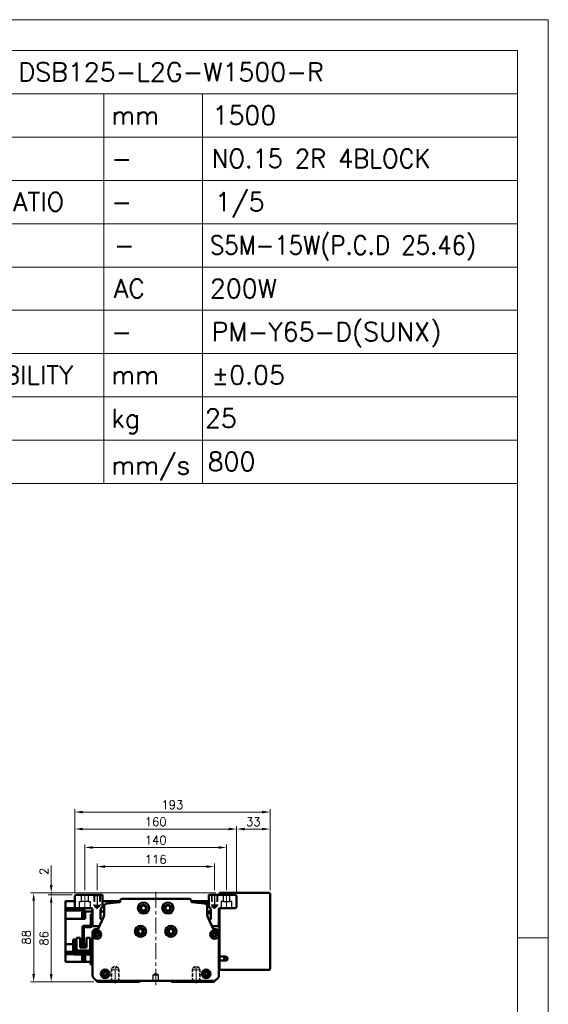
# Model space of a CAD drawing. Header units: millimetres. Extents: x 46891 to 51115, y 6223 to 10345.
# Tile 7 of 7: x 50593 to 51115, y 9372 to 10345. Entities that reach past the tile are written whole.
import ezdxf

# ---------------------------------------------------------------- set-up
doc = ezdxf.new("R2010")
doc.units = ezdxf.units.MM
doc.header["$LTSCALE"] = 0.5
for name, pattern in [('CENTER', [50.8, 31.75, -6.35, 6.35, -6.35]), ('HIDDEN', [9.525, 6.35, -3.175]), ('HIDDENX2', [19.05, 12.7, -6.35])]:
    doc.linetypes.add(name, pattern=pattern)
doc.layers.get('0').update_dxf_attribs({"lineweight": 20})
doc.layers.add('1', color=1, linetype='CENTER', lineweight=13)
doc.layers.add('외형선(ISO)', color=7, linetype='Continuous', lineweight=50)
doc.layers.add('2', color=2, linetype='HIDDENX2')
doc.layers.add('C', color=1, linetype='CENTER')
doc.styles.add('DSR TEXT', font='romans.shx', dxfattribs={"bigfont": 'whgtxt.shx'})
doc.styles.get("Standard").update_dxf_attribs({"font": 'romans.shx', "bigfont": 'whgtxt.shx'})
doc.dimstyles.new('DSR', dxfattribs={"dimscale": 2, "dimtxt": 3, "dimasz": 3, "dimexe": 0.5, "dimexo": 0.5, "dimgap": 0.5, "dimtad": 1, "dimdsep": 46, "dimtxsty": 'Standard', "dimcen": 2.5, "dimclrd": 4, "dimclre": 4, "dimclrt": 2, "dimadec": 0, "dimazin": 2, "dimtfac": 1, "dimtmove": 0, "dimatfit": 3, "dimfxl": 0, "dimlwd": -1, "dimlwe": -1, "dimarcsym": 0})

# ---------------------------------------------------------------- blocks, each defined once
blk = doc.blocks.new('A$C1C1952E1')
for p, q in [((311.67, 285), (415, 285)), ((348.18, 285), (348.18, 222)), ((364.13, 285), (364.13, 222)), ((311.67, 278), (415, 278)), ((311.67, 271), (415, 271)), ((311.67, 264), (415, 264)), ((311.67, 257), (415, 257)), ((311.67, 250), (415, 250)), ((311.67, 243), (415, 243)), ((311.67, 236), (415, 236)), ((311.67, 229), (415, 229)), ((293, 222), (415, 222))]:
    blk.add_line(p, q)
at = {"color": 1}
blk.add_lwpolyline([(0, 0), (420, 0), (420, 297), (0, 297)], close=True, dxfattribs=at)
at = {"color": 3}
blk.add_lwpolyline([(5, 5), (415, 5), (415, 292), (5, 292)], close=True, dxfattribs=at)
blk = doc.blocks.new('*D76')
at = {"color": 1, "linetype": 'ByBlock'}
for p, q in [((50669.31, 9484.52), (50669.31, 9510.77)), ((50677.11, 9507.77), (50777.51, 9507.77)), ((50785.31, 9484.52), (50785.31, 9510.77))]:
    blk.add_line(p, q, dxfattribs=at)
at = {"color": 1}
for points in [[(50677.11, 9509.07), (50677.11, 9506.47), (50669.31, 9507.77)], [(50777.51, 9509.07), (50777.51, 9506.47), (50785.31, 9507.77)]]:
    blk.add_solid(points, dxfattribs=at)
at = {"layer": 'Defpoints', "color": 0}
for p in [(50785.31, 9507.77), (50669.31, 9480.92), (50785.31, 9480.92)]:
    blk.add_point(p, dxfattribs=at)
at = {"color": 3, "insert": (50727.31, 9514.97), "char_height": 8.4, "attachment_point": 5, "style": 'DSR TEXT'}
blk.add_mtext('116', dxfattribs=at)
blk = doc.blocks.new('t8')
at = {"color": 2, "linetype": 'HIDDEN'}
for p, q in [((-4, 0), (-4, -12)), ((-3.4, -0.6), (-4, 0)), ((3.4, -0.6), (4, 0)), ((4, 0), (4, -12)), ((-3.4, -0.6), (3.4, -0.6)), ((-3.4, -0.6), (-3.4, -14)), ((3.4, -0.6), (3.4, -14)), ((-4, -12), (4, -12)), ((-4, -12), (-3.4, -13.04)), ((-3.4, -14), (3.4, -14)), ((-3.4, -14), (0, -15.96)), ((3.4, -14), (0, -15.96)), ((4, -12), (3.4, -13.04))]:
    blk.add_line(p, q, dxfattribs=at)
at = {"color": 1, "linetype": 'CENTER'}
blk.add_line((0, 1.44), (0, -17.13), dxfattribs=at)
blk = doc.blocks.new('A$C3CAC45BB')
blk.add_line((10.6, 20), (9, 20))
at = {"layer": '외형선(ISO)'}
for p, q in [((17.4, 50), (17.4, 38.6)), ((19, 50), (17.4, 50)), ((9, 20), (9, 36.5)), ((10.6, 36.5), (10.6, 20)), ((11.1, 38.6), (16.9, 38.6)), ((16.9, 37), (11.1, 37)), ((17.4, 38.6), (18.94, 38.6)), ((1.6, 25), (0, 25)), ((0, 22), (0, 25)), ((0, 22), (0, 12)), ((1.6, 25), (1.6, 22)), ((1.6, 12.1), (1.6, 22)), ((3.3, 26.5), (3.3, 14.1)), ((7, 26.5), (3.3, 26.5)), ((7, 17.1), (7, 26.5)), ((16.7, 26.5), (13, 26.5)), ((13, 26.5), (13, 17.1)), ((16.7, 14.1), (16.7, 26.5)), ((2, 10), (16.9, 10)), ((17, 11.6), (2.1, 11.6)), ((3.3, 11.6), (3.3, 14.1)), ((5.3, 14.1), (3.3, 14.1)), ((14.7, 14.1), (5.3, 14.1)), ((7, 18.1), (13, 18.1)), ((13, 17.8), (7, 17.8)), ((7, 17.1), (13, 17.1)), ((16.7, 14.1), (14.7, 14.1)), ((16.7, 14.1), (16.7, 11.6)), ((17.4, 9.5), (17.4, 3)), ((17.4, 0), (17.4, 3)), ((17.4, 0), (19, 0))]:
    blk.add_line(p, q, dxfattribs=at)
for centre, radius, start, end in [((16.9, 39.1), 0.5, 270, 0), ((16.9, 39.1), 2.1, 346.22585, 0), ((11.1, 36.5), 2.1, 90, 180), ((11.1, 36.5), 0.5, 90, 180), ((16.9, 39.1), 2.1, 270, 346.22585), ((2, 12), 2, 179.99989, 269.99989), ((2.1, 12.1), 0.5, 179.99989, 269.99989), ((16.9, 9.5), 0.5, 359.99989, 89.99989), ((17, 9.6), 2, 0.24541, 89.99989)]:
    blk.add_arc(centre, radius, start, end, dxfattribs=at)
blk = doc.blocks.new('*D79')
at = {"color": 1, "linetype": 'ByBlock'}
for p, q in [((50657.31, 9484.37), (50657.31, 9529.72)), ((50665.11, 9526.72), (50789.51, 9526.72)), ((50797.31, 9484.37), (50797.31, 9529.72))]:
    blk.add_line(p, q, dxfattribs=at)
at = {"color": 1}
for points in [[(50665.11, 9528.02), (50665.11, 9525.42), (50657.31, 9526.72)], [(50789.51, 9528.02), (50789.51, 9525.42), (50797.31, 9526.72)]]:
    blk.add_solid(points, dxfattribs=at)
at = {"layer": 'Defpoints', "color": 0}
for p in [(50797.31, 9526.72), (50657.31, 9480.77), (50797.31, 9480.77)]:
    blk.add_point(p, dxfattribs=at)
at = {"color": 3, "insert": (50727.31, 9533.92), "char_height": 8.4, "attachment_point": 5, "style": 'DSR TEXT'}
blk.add_mtext('140', dxfattribs=at)
blk = doc.blocks.new('*D78')
at = {"color": 1, "linetype": 'ByBlock'}
for p, q in [((50647.31, 9482.37), (50647.31, 9547.95)), ((50655.11, 9544.95), (50799.51, 9544.95)), ((50807.31, 9482.37), (50807.31, 9547.95))]:
    blk.add_line(p, q, dxfattribs=at)
at = {"color": 1}
for points in [[(50655.11, 9546.25), (50655.11, 9543.65), (50647.31, 9544.95)], [(50799.51, 9546.25), (50799.51, 9543.65), (50807.31, 9544.95)]]:
    blk.add_solid(points, dxfattribs=at)
at = {"layer": 'Defpoints', "color": 0}
for p in [(50807.31, 9544.95), (50647.31, 9478.77), (50807.31, 9478.77)]:
    blk.add_point(p, dxfattribs=at)
at = {"color": 3, "insert": (50727.31, 9552.15), "char_height": 8.4, "attachment_point": 5, "style": 'DSR TEXT'}
blk.add_mtext('160', dxfattribs=at)
blk = doc.blocks.new('*D80')
at = {"color": 1, "linetype": 'ByBlock'}
for p, q in [((50807.31, 9482.37), (50807.31, 9547.95)), ((50815.11, 9544.95), (50832.51, 9544.95)), ((50840.31, 9484.37), (50840.31, 9547.95))]:
    blk.add_line(p, q, dxfattribs=at)
at = {"color": 1}
for points in [[(50815.11, 9546.25), (50815.11, 9543.65), (50807.31, 9544.95)], [(50832.51, 9546.25), (50832.51, 9543.65), (50840.31, 9544.95)]]:
    blk.add_solid(points, dxfattribs=at)
at = {"layer": 'Defpoints', "color": 0}
for p in [(50840.31, 9544.95), (50807.31, 9478.77), (50840.31, 9480.77)]:
    blk.add_point(p, dxfattribs=at)
at = {"color": 3, "insert": (50823.81, 9552.15), "char_height": 8.4, "attachment_point": 5, "style": 'DSR TEXT'}
blk.add_mtext('33', dxfattribs=at)
blk = doc.blocks.new('*D81')
at = {"color": 1, "linetype": 'ByBlock'}
for p, q in [((50647.31, 9482.37), (50647.31, 9564.72)), ((50840.31, 9484.37), (50840.31, 9564.72)), ((50832.51, 9561.72), (50655.11, 9561.72))]:
    blk.add_line(p, q, dxfattribs=at)
at = {"color": 1}
for points in [[(50655.11, 9563.02), (50655.11, 9560.42), (50647.31, 9561.72)], [(50832.51, 9563.02), (50832.51, 9560.42), (50840.31, 9561.72)]]:
    blk.add_solid(points, dxfattribs=at)
at = {"layer": 'Defpoints', "color": 0}
for p in [(50647.31, 9561.72), (50647.31, 9478.77), (50840.31, 9480.77)]:
    blk.add_point(p, dxfattribs=at)
at = {"color": 3, "insert": (50743.81, 9568.92), "char_height": 8.4, "attachment_point": 5, "style": 'DSR TEXT'}
blk.add_mtext('193', dxfattribs=at)
blk = doc.blocks.new('*D82')
at = {"color": 1, "linetype": 'ByBlock'}
for p, q in [((50644.71, 9479.77), (50621.06, 9479.77)), ((50624.06, 9471.97), (50624.06, 9401.57)), ((50666.21, 9393.77), (50621.06, 9393.77))]:
    blk.add_line(p, q, dxfattribs=at)
at = {"color": 1}
for points in [[(50622.76, 9471.97), (50625.36, 9471.97), (50624.06, 9479.77)], [(50622.76, 9401.57), (50625.36, 9401.57), (50624.06, 9393.77)]]:
    blk.add_solid(points, dxfattribs=at)
at = {"layer": 'Defpoints', "color": 0}
for p in [(50648.31, 9479.77), (50624.06, 9393.77), (50669.81, 9393.77)]:
    blk.add_point(p, dxfattribs=at)
at = {"color": 3, "insert": (50616.86, 9436.77), "char_height": 8.4, "attachment_point": 5, "rotation": 90, "style": 'DSR TEXT'}
blk.add_mtext('86', dxfattribs=at)
blk = doc.blocks.new('*D88')
at = {"color": 1, "linetype": 'ByBlock'}
for p, q in [((50624.06, 9489.57), (50624.06, 9508.97)), ((50786.71, 9481.77), (50621.06, 9481.77)), ((50644.71, 9479.77), (50621.06, 9479.77)), ((50624.06, 9479.77), (50624.06, 9481.77)), ((50624.06, 9471.97), (50624.06, 9464.17))]:
    blk.add_line(p, q, dxfattribs=at)
at = {"color": 1}
for points in [[(50622.76, 9489.57), (50625.36, 9489.57), (50624.06, 9481.77)], [(50622.76, 9471.97), (50625.36, 9471.97), (50624.06, 9479.77)]]:
    blk.add_solid(points, dxfattribs=at)
at = {"layer": 'Defpoints', "color": 0}
for p in [(50624.06, 9481.77), (50648.31, 9479.77), (50790.31, 9481.77)]:
    blk.add_point(p, dxfattribs=at)
at = {"color": 3, "insert": (50616.86, 9503.17), "char_height": 8.4, "attachment_point": 5, "rotation": 90, "style": 'DSR TEXT'}
blk.add_mtext('2', dxfattribs=at)
blk = doc.blocks.new('*D89')
at = {"color": 1, "linetype": 'ByBlock'}
for p, q in [((50786.71, 9481.77), (50603.72, 9481.77)), ((50606.72, 9473.97), (50606.72, 9401.57)), ((50666.21, 9393.77), (50603.72, 9393.77))]:
    blk.add_line(p, q, dxfattribs=at)
at = {"color": 1}
for points in [[(50605.42, 9473.97), (50608.02, 9473.97), (50606.72, 9481.77)], [(50605.42, 9401.57), (50608.02, 9401.57), (50606.72, 9393.77)]]:
    blk.add_solid(points, dxfattribs=at)
at = {"layer": 'Defpoints', "color": 0}
for p in [(50790.31, 9481.77), (50606.72, 9393.77), (50669.81, 9393.77)]:
    blk.add_point(p, dxfattribs=at)
at = {"color": 3, "insert": (50599.52, 9437.77), "char_height": 8.4, "attachment_point": 5, "rotation": 90, "style": 'DSR TEXT'}
blk.add_mtext('88', dxfattribs=at)

msp = doc.modelspace()

# ---------------------------------------------------------------- linework, layer by layer
at = {"color": 1}
msp.add_line((51115.3174, 9437.19538), (51084.73828, 9437.19538), dxfattribs=at)
at = {"layer": '1'}
for p, q in [((50657.31248, 9480.77071), (50657.31248, 9465.77071)), ((50727.31248, 9482.77071), (50727.31248, 9389.77071)), ((50797.31248, 9480.77071), (50797.31248, 9465.77071))]:
    msp.add_line(p, q, dxfattribs=at)
at = {"layer": '2'}
for p, q in [((50654.01248, 9473.27071), (50654.01248, 9479.77071)), ((50660.61248, 9479.77071), (50660.61248, 9473.27071)), ((50666.31248, 9479.77071), (50666.31248, 9469.77071)), ((50666.81248, 9479.27071), (50666.31248, 9479.77071)), ((50666.81248, 9479.27071), (50666.81248, 9468.27071)), ((50666.81248, 9479.27071), (50671.81248, 9479.27071)), ((50671.81248, 9479.27071), (50672.31248, 9479.77071)), ((50671.81248, 9479.27071), (50671.81248, 9468.27071)), ((50672.31248, 9479.77071), (50672.31248, 9469.77071)), ((50782.31248, 9479.77071), (50782.31248, 9469.77071)), ((50782.81248, 9479.27071), (50782.31248, 9479.77071)), ((50782.81248, 9479.27071), (50782.81248, 9468.27071)), ((50787.81248, 9479.27071), (50782.81248, 9479.27071)), ((50787.81248, 9479.27071), (50788.31248, 9479.77071)), ((50787.81248, 9479.27071), (50787.81248, 9468.27071)), ((50788.31248, 9479.77071), (50788.31248, 9469.77071)), ((50794.01248, 9479.77071), (50794.01248, 9473.27071)), ((50800.61248, 9473.27071), (50800.61248, 9479.77071)), ((50652.06248, 9466.77071), (50652.06248, 9473.27071)), ((50652.06248, 9473.27071), (50654.01248, 9473.27071)), ((50660.61248, 9473.27071), (50654.01248, 9473.27071)), ((50660.61248, 9473.27071), (50662.56248, 9473.27071)), ((50662.56248, 9473.27071), (50662.56248, 9466.77071)), ((50666.31248, 9469.77071), (50672.31248, 9469.77071)), ((50666.31248, 9469.77071), (50666.81248, 9468.90469)), ((50666.81248, 9468.27071), (50669.31248, 9466.82734)), ((50666.81248, 9468.27071), (50671.81248, 9468.27071)), ((50671.81248, 9468.27071), (50669.31248, 9466.82734)), ((50672.31248, 9469.77071), (50671.81248, 9468.90469)), ((50788.31248, 9469.77071), (50782.31248, 9469.77071)), ((50782.31248, 9469.77071), (50782.81248, 9468.90469)), ((50787.81248, 9468.27071), (50782.81248, 9468.27071)), ((50782.81248, 9468.27071), (50785.31248, 9466.82734)), ((50787.81248, 9468.27071), (50785.31248, 9466.82734)), ((50788.31248, 9469.77071), (50787.81248, 9468.90469)), ((50794.01248, 9473.27071), (50792.06248, 9473.27071)), ((50792.06248, 9473.27071), (50792.06248, 9466.77071)), ((50794.01248, 9473.27071), (50800.61248, 9473.27071)), ((50802.56248, 9473.27071), (50800.61248, 9473.27071)), ((50802.56248, 9466.77071), (50802.56248, 9473.27071)), ((50724.81248, 9400.77071), (50727.31248, 9402.27287)), ((50724.81248, 9394.77071), (50724.81248, 9400.77071)), ((50724.81248, 9400.77071), (50729.81248, 9400.77071)), ((50727.31248, 9402.27287), (50729.81248, 9400.77071)), ((50729.81248, 9400.77071), (50729.81248, 9394.77071)), ((50729.81248, 9394.77071), (50724.81248, 9394.77071))]:
    msp.add_line(p, q, dxfattribs=at)
at = {"layer": 'C'}
for p, q in [((50669.31248, 9480.92204), (50669.31248, 9465.94246)), ((50785.31248, 9480.92204), (50785.31248, 9465.94246))]:
    msp.add_line(p, q, dxfattribs=at)
at = {"layer": '외형선(ISO)'}
for p, q in [((50648.31248, 9479.77071), (50647.31248, 9478.77071)), ((50647.31248, 9478.77071), (50647.31248, 9467.77071)), ((50674.81248, 9479.77071), (50648.31248, 9479.77071)), ((50674.81248, 9468.29953), (50674.81248, 9479.77071)), ((50760.53989, 9475.77071), (50694.08507, 9475.77071)), ((50779.81248, 9479.77071), (50779.81248, 9468.29953)), ((50806.31248, 9479.77071), (50779.81248, 9479.77071)), ((50790.31248, 9480.77071), (50790.31248, 9481.77071)), ((50839.31248, 9481.77071), (50790.31248, 9481.77071)), ((50790.31248, 9479.77071), (50790.31248, 9480.77071)), ((50807.31248, 9478.77071), (50806.31248, 9479.77071)), ((50807.31248, 9467.77071), (50807.31248, 9478.77071)), ((50840.31248, 9406.77071), (50840.31248, 9480.77071)), ((50638.21248, 9470.27071), (50638.21248, 9473.77071)), ((50647.31248, 9473.77071), (50638.21248, 9473.77071)), ((50638.21248, 9470.27071), (50638.21248, 9466.77071)), ((50638.21248, 9466.77071), (50638.21248, 9464.27879)), ((50648.31248, 9466.77071), (50638.21248, 9466.77071)), ((50647.31248, 9467.77071), (50648.31248, 9466.77071)), ((50648.31248, 9466.77071), (50663.81248, 9466.77071)), ((50664.81248, 9465.77071), (50664.81248, 9459.27071)), ((50692.08507, 9473.77071), (50674.81248, 9473.77071)), ((50676.31248, 9468.4332), (50676.31248, 9459.8689)), ((50692.08507, 9473.77071), (50692.08507, 9472.98619)), ((50762.53989, 9472.98619), (50762.53989, 9473.77071)), ((50762.53989, 9473.77071), (50779.81248, 9473.77071)), ((50779.81248, 9472.0583), (50768.53392, 9472.0583)), ((50778.31248, 9459.8689), (50778.31248, 9468.4332)), ((50789.81248, 9459.27071), (50789.81248, 9465.77071)), ((50790.31248, 9418.77071), (50790.31248, 9466.63674)), ((50790.81248, 9466.77071), (50806.31248, 9466.77071)), ((50806.31248, 9466.77071), (50807.31248, 9467.77071)), ((50638.21248, 9459.77071), (50638.21248, 9464.27879)), ((50657.71248, 9464.27879), (50638.21248, 9464.27879)), ((50638.21248, 9459.77071), (50638.21248, 9456.27071)), ((50657.71248, 9456.27071), (50638.21248, 9456.27071)), ((50638.21248, 9430.97071), (50638.21248, 9456.27071)), ((50654.51248, 9457.26668), (50654.51248, 9462.86668)), ((50656.51248, 9462.86668), (50654.51248, 9462.86668)), ((50656.51248, 9457.26668), (50654.51248, 9457.26668)), ((50656.51248, 9457.11668), (50656.51248, 9463.01668)), ((50657.21248, 9463.01668), (50656.51248, 9463.01668)), ((50657.21248, 9457.11668), (50656.51248, 9457.11668)), ((50657.21248, 9457.06668), (50657.21248, 9463.06668)), ((50657.71248, 9463.06668), (50657.21248, 9463.06668)), ((50657.71248, 9457.06668), (50657.21248, 9457.06668)), ((50657.71248, 9464.27879), (50657.71248, 9463.72939)), ((50657.71248, 9463.33008), (50657.71248, 9463.72939)), ((50664.81248, 9463.33008), (50657.71248, 9463.33008)), ((50657.71248, 9456.27071), (50657.71248, 9463.33008)), ((50664.81248, 9459.27071), (50665.31248, 9458.77071)), ((50665.31248, 9458.77071), (50664.81248, 9458.27071)), ((50664.81248, 9458.27071), (50664.81248, 9457.27071)), ((50664.81248, 9457.27071), (50665.31248, 9456.77071)), ((50665.31248, 9456.77071), (50664.81248, 9456.27071)), ((50664.81248, 9456.27071), (50664.81248, 9455.27071)), ((50675.85228, 9457.77361), (50670.58061, 9446.35166)), ((50672.81248, 9456.27071), (50672.81248, 9464.29953)), ((50676.31248, 9463.33008), (50672.81248, 9463.33008)), ((50674.92786, 9455.77071), (50673.31248, 9455.77071)), ((50781.81248, 9463.52071), (50778.31248, 9463.52071)), ((50781.81248, 9461.77071), (50778.31248, 9461.77071)), ((50784.04435, 9446.35166), (50778.77268, 9457.77361)), ((50781.31248, 9455.77071), (50779.69709, 9455.77071)), ((50781.81248, 9464.29953), (50781.81248, 9456.27071)), ((50789.31248, 9458.77071), (50789.81248, 9459.27071)), ((50789.81248, 9458.27071), (50789.31248, 9458.77071)), ((50789.31248, 9456.77071), (50789.81248, 9457.27071)), ((50789.81248, 9456.27071), (50789.31248, 9456.77071)), ((50789.81248, 9464.77071), (50790.31248, 9464.77071)), ((50789.81248, 9457.27071), (50789.81248, 9458.27071)), ((50789.81248, 9455.27071), (50789.81248, 9456.27071)), ((50664.81248, 9455.27071), (50665.31248, 9454.77071)), ((50665.31248, 9454.77071), (50664.81248, 9454.27071)), ((50664.81248, 9454.27071), (50664.81248, 9449.77071)), ((50665.81248, 9448.77071), (50670.31248, 9448.77071)), ((50669.67265, 9445.77071), (50667.81248, 9445.77071)), ((50784.31248, 9448.77071), (50788.81248, 9448.77071)), ((50786.81248, 9445.77071), (50784.95231, 9445.77071)), ((50789.31248, 9454.77071), (50789.81248, 9455.27071)), ((50789.81248, 9454.27071), (50789.31248, 9454.77071)), ((50789.81248, 9449.77071), (50789.81248, 9454.27071)), ((50664.81248, 9442.77071), (50664.81248, 9400.01336)), ((50714.31248, 9445.20048), (50714.31248, 9442.34095)), ((50740.31248, 9445.20048), (50740.31248, 9442.34095)), ((50789.81248, 9400.01336), (50789.81248, 9442.77071)), ((50638.21248, 9430.97071), (50645.81252, 9430.97071)), ((50638.21248, 9430.97071), (50638.21248, 9427.47071)), ((50638.21248, 9423.49209), (50638.21248, 9427.47071)), ((50647.41252, 9430.97071), (50649.1125, 9430.97071)), ((50652.8125, 9430.97071), (50654.81248, 9430.97071)), ((50656.41248, 9430.97071), (50658.8125, 9430.97071)), ((50657.71248, 9430.97071), (50657.71248, 9428.87085)), ((50638.21248, 9423.49209), (50638.21248, 9421.27071)), ((50645.8125, 9423.49209), (50638.21248, 9423.49209)), ((50646.4898, 9421.27071), (50638.21248, 9421.27071)), ((50638.21248, 9421.27071), (50638.21248, 9417.77071)), ((50638.21248, 9413.77071), (50638.21248, 9417.77071)), ((50649.11248, 9423.49209), (50647.4125, 9423.49209)), ((50654.51248, 9414.48201), (50654.51248, 9420.08201)), ((50656.51248, 9420.08201), (50654.51248, 9420.08201)), ((50656.51248, 9414.33201), (50656.51248, 9420.23201)), ((50657.21248, 9420.23201), (50656.51248, 9420.23201)), ((50657.21248, 9414.28201), (50657.21248, 9420.28201)), ((50657.71248, 9420.28201), (50657.21248, 9420.28201)), ((50657.71248, 9420.77085), (50657.71248, 9419.33069)), ((50657.71248, 9413.77071), (50657.71248, 9419.33069)), ((50664.81248, 9424.21135), (50662.51248, 9424.21135)), ((50790.31248, 9417.77071), (50789.81248, 9417.77071)), ((50790.31248, 9417.3132), (50789.81248, 9417.3132)), ((50790.31248, 9414.77071), (50790.31248, 9418.77071)), ((50790.31248, 9418.77071), (50796.31248, 9418.77071)), ((50657.71248, 9413.77071), (50638.21248, 9413.77071)), ((50656.51248, 9414.48201), (50654.51248, 9414.48201)), ((50657.21248, 9414.33201), (50656.51248, 9414.33201)), ((50657.71248, 9414.28201), (50657.21248, 9414.28201)), ((50664.81248, 9413.77071), (50657.71248, 9413.77071)), ((50661.51248, 9413.7358), (50661.51248, 9413.77071)), ((50662.21248, 9413.7358), (50661.51248, 9413.7358)), ((50662.21248, 9413.77071), (50662.21248, 9413.7358)), ((50790.31248, 9413.77071), (50789.81248, 9413.77071)), ((50796.31248, 9414.77071), (50790.31248, 9414.77071)), ((50790.31248, 9406.77071), (50790.31248, 9414.77071)), ((50665.69116, 9397.89204), (50668.81248, 9394.77071)), ((50785.81248, 9394.77071), (50788.9338, 9397.89204)), ((50790.31248, 9405.77071), (50790.31248, 9406.77071)), ((50790.31248, 9405.77071), (50839.31248, 9405.77071)), ((50668.81248, 9394.77071), (50669.81248, 9393.77071)), ((50668.81248, 9394.77071), (50785.81248, 9394.77071)), ((50669.81248, 9393.77071), (50711.31248, 9393.77071)), ((50711.31248, 9393.77071), (50712.16603, 9394.62427)), ((50742.45893, 9394.62427), (50743.31248, 9393.77071)), ((50743.31248, 9393.77071), (50784.81248, 9393.77071)), ((50784.81248, 9393.77071), (50785.81248, 9394.77071))]:
    msp.add_line(p, q, dxfattribs=at)
for centre, radius in [((50715.31248, 9466.77071), 5.5), ((50715.31248, 9466.77071), 3.3), ((50715.31248, 9466.77071), 2.4585), ((50739.31248, 9466.77071), 5.5), ((50739.31248, 9466.77071), 3.3), ((50739.31248, 9466.77071), 2.4585), ((50712.31248, 9443.77071), 5.5), ((50712.31248, 9443.77071), 3.3), ((50712.31248, 9443.77071), 2.4585), ((50742.31248, 9443.77071), 5.5), ((50742.31248, 9443.77071), 3.3), ((50742.31248, 9443.77071), 2.4585), ((50669.31248, 9440.77071), 4.25), ((50669.31248, 9440.77071), 2.25), ((50785.31248, 9440.77071), 4.25), ((50785.31248, 9440.77071), 2.25), ((50796.31248, 9416.77071), 1.2295), ((50677.31248, 9401.77071), 4.25), ((50677.31248, 9401.77071), 2.25), ((50777.31248, 9401.77071), 4.25), ((50777.31248, 9401.77071), 2.25)]:
    msp.add_circle(centre, radius, dxfattribs=at)
for centre, radius, start, end in [((50694.08507, 9473.77071), 2, 89.99999999, 180), ((50760.53989, 9473.77071), 2, 0, 89.99999999), ((50839.31248, 9480.77071), 1, 0, 90), ((50663.81248, 9465.77071), 1, 0, 90), ((50677.81248, 9464.29953), 5, 126.86989765, 180), ((50679.31248, 9468.4332), 3, 95.57599886, 180), ((50727.31248, 8976.77071), 497, 94.11817747, 95.57599887), ((50691.58507, 9472.98619), 0.5, 274.11817747, 0), ((50763.03989, 9472.98619), 0.5, 180, 265.88182237), ((50727.31248, 8976.77071), 497, 84.42400111, 85.88182251), ((50775.31248, 9468.4332), 3, 0, 84.42400111), ((50776.81248, 9464.29953), 5, 0, 53.13010235), ((50790.81248, 9465.77071), 1, 90, 180), ((50673.31248, 9456.27071), 0.5, 180, 270), ((50671.31248, 9459.8689), 5, 335.22485942, 0), ((50783.31248, 9459.8689), 5, 180, 204.77514056), ((50781.31248, 9456.27071), 0.5, 270, 0), ((50665.81248, 9449.77071), 1, 180, 270), ((50667.81248, 9442.77071), 3, 89.99999999, 180), ((50669.67265, 9446.77071), 1, 269.99999999, 335.22485942), ((50670.31248, 9445.77071), 3, 65.224808, 90), ((50784.31248, 9445.77071), 3, 90, 114.77508892), ((50784.95231, 9446.77071), 1, 204.77514056, 269.99999999), ((50786.81248, 9442.77071), 3, 0, 89.99999999), ((50788.81248, 9449.77071), 1, 270, 0), ((50669.31248, 9440.77071), 1.621, 36.95084612, 323.049153), ((50669.31248, 9440.77071), 1.5, 48.1896836, 311.81031516), ((50670.71248, 9442.33596), 0.6, 259.96251873, 324.85511283), ((50670.71248, 9439.20547), 0.6, 35.14488628, 100.03748038), ((50783.91248, 9442.33596), 0.6, 215.14488418, 280.03748038), ((50783.91248, 9439.20547), 0.6, 79.96251915, 144.85511722), ((50785.31248, 9440.77071), 1.621, 143.04915509, 216.95084916), ((50785.31248, 9440.77071), 1.621, 216.95084603, 143.049153), ((50785.31248, 9440.77071), 1.5, 228.1896836, 131.81031516), ((50796.31248, 9416.77071), 2, 270, 90), ((50667.81248, 9400.01336), 3, 180, 224.99999999), ((50677.31248, 9401.77071), 1.621, 129.96149723, 50.03850277), ((50677.31248, 9401.77071), 1.6, 134.4153086, 45.5846914), ((50675.84279, 9403.27071), 0.5, 328.99692459, 55.46537519), ((50678.78217, 9403.27071), 0.5, 124.53462897, 211.00307542), ((50777.31248, 9401.77071), 1.621, 129.96149723, 50.03850277), ((50777.31248, 9401.77071), 1.6, 134.4153086, 45.5846914), ((50775.84279, 9403.27071), 0.5, 328.99692459, 55.4653732), ((50778.78217, 9403.27071), 0.5, 124.53463096, 211.00307541), ((50786.81248, 9400.01336), 3, 314.99999999, 0), ((50839.31248, 9406.77071), 1, 270, 0), ((50712.51959, 9394.27071), 0.5, 90, 135), ((50742.10537, 9394.27071), 0.5, 45, 90)]:
    msp.add_arc(centre, radius, start, end, dxfattribs=at)
for points, knots in [([(50670.31248, 9441.88875), (50670.35729, 9441.84867), (50670.41131, 9441.8133), (50670.51428, 9441.7674), (50670.56226, 9441.75322), (50670.6079, 9441.74515)], [0.07992218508, 0.07992218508, 0.07992218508, 0.07992218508, 0.09795879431, 0.09795879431, 0.11258358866, 0.11258358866, 0.11258358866, 0.11258358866]), ([(50670.6079, 9439.79628), (50670.56226, 9439.78821), (50670.51428, 9439.77403), (50670.41131, 9439.72813), (50670.35729, 9439.69276), (50670.31248, 9439.65268)], [0.04726078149, 0.04726078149, 0.04726078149, 0.04726078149, 0.06188557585, 0.06188557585, 0.07992218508, 0.07992218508, 0.07992218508, 0.07992218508]), ([(50784.01705, 9441.74515), (50784.06269, 9441.75322), (50784.11068, 9441.7674), (50784.21365, 9441.8133), (50784.26767, 9441.84867), (50784.31248, 9441.88875)], [0.04726078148, 0.04726078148, 0.04726078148, 0.04726078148, 0.06188557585, 0.06188557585, 0.07992218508, 0.07992218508, 0.07992218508, 0.07992218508]), ([(50784.31248, 9439.65268), (50784.26767, 9439.69276), (50784.21365, 9439.72813), (50784.11068, 9439.77403), (50784.06269, 9439.78821), (50784.01705, 9439.79628)], [0.07992218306, 0.07992218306, 0.07992218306, 0.07992218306, 0.09795879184, 0.09795879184, 0.11258358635, 0.11258358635, 0.11258358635, 0.11258358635])]:
    msp.add_open_spline(points, degree=3, knots=knots, dxfattribs=at)
for points in [[(50676.19271, 9402.91357), (50676.22212, 9402.94239), (50676.24927, 9402.97642), (50676.27136, 9403.01317)], [(50678.3536, 9403.01317), (50678.37569, 9402.97642), (50678.40284, 9402.94239), (50678.43225, 9402.91357)], [(50776.19271, 9402.91357), (50776.22212, 9402.94239), (50776.24927, 9402.97642), (50776.27136, 9403.01317)], [(50778.3536, 9403.01317), (50778.37569, 9402.97642), (50778.40284, 9402.94239), (50778.43225, 9402.91357)]]:
    msp.add_open_spline(points, degree=3, dxfattribs=at)

# ---------------------------------------------------------------- block references
at = {"xscale": 6.115824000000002, "yscale": 6.115824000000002, "zscale": 6.115824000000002}
msp.add_blockref('A$C1C1952E1', (48546.67132, 8528.99552), dxfattribs=at)
msp.add_blockref('A$C3CAC45BB', (50645.81249, 9410.77084))
at = {"rotation": 180}
msp.add_blockref('t8', (50687.31248, 9393.77071), dxfattribs=at)
at = {"xscale": -1, "rotation": 180}
msp.add_blockref('t8', (50767.31248, 9393.77071), dxfattribs=at)

# ---------------------------------------------------------------- texts
at = {"color": 3, "style": 'DSR TEXT'}
for s, p in [('DSB125-L2G-W1500-R', (50591.62584, 10284.47701)), ('REPEAT ABILITY', (50460.00248, 9984.80163))]:
    msp.add_text(s, height=18.3800897, dxfattribs=at).set_placement(p)
at = {"color": 7, "style": 'DSR TEXT'}
for s, height, p in [('mm', 18.38009, (50683.30627, 10241.66624)), ('1500', 18.38009, (50783.49135, 10241.66624)), ('-', 18.38009, (50683.30627, 10198.85547)), ('-', 18.38009, (50683.30627, 10156.0447)), ('-', 18.38009, (50685.932, 10113.23394)), ('AC', 18.38009, (50685.932, 10070.42317)), ('200W', 18.38009, (50780.86562, 10070.42317)), ('PM-Y65-D(SUNX)', 18.3800897, (50782.61611, 10027.6124)), ('-', 18.38009, (50683.30627, 10027.6124)), ('±0.05', 18.38009, (50782.61611, 9984.80163)), ('mm', 18.38009, (50683.30627, 9984.80163)), ('kg', 18.38009, (50683.30627, 9941.99086)), ('25', 18.38009, (50775.99394, 9941.99086)), ('mm/s', 18.38009, (50683.30627, 9895.67913)), ('800', 18.38009, (50778.61967, 9899.1801))]:
    msp.add_text(s, height=height, dxfattribs=at).set_placement(p)
for s, width, p in [('NO.15 2R 4BLOCK', 0.95, (50782.61611, 10198.85547)), ('S5M-15W(P.C.D 25.46)', 0.9, (50780.86562, 10113.23394))]:
    msp.add_text(s, height=18.3800897, dxfattribs=dict(at, width=width)).set_placement(p)
at = {"color": 3, "insert": (50463.50345, 10174.42479), "char_height": 18.3800897, "attachment_point": 1, "style": 'DSR TEXT'}
msp.add_mtext('GEARED RATIO', dxfattribs=at)
at = {"color": 7, "insert": (50786.11708, 10174.42479), "char_height": 18.38009, "attachment_point": 1, "style": 'DSR TEXT'}
msp.add_mtext('1/5', dxfattribs=at)

# ---------------------------------------------------------------- dimensions: what is measured, and where the dimension line sits
for base, p1, p2, picture, middle in [((50647.31248, 9561.71894), (50840.31248, 9480.77071), (50647.31248, 9478.77071), '*D81', (50743.81248, 9568.91894)), ((50807.31248, 9544.94994), (50647.31248, 9478.77071), (50807.31248, 9478.77071), '*D78', (50727.31248, 9552.14994)), ((50840.31248, 9544.94994), (50807.31248, 9478.77071), (50840.31248, 9480.77071), '*D80', (50823.81248, 9552.14994)), ((50797.31248, 9526.7163), (50657.31248, 9480.77071), (50797.31248, 9480.77071), '*D79', (50727.31248, 9533.9163)), ((50785.31248, 9507.77256), (50669.31248, 9480.92204), (50785.31248, 9480.92204), '*D76', (50727.31248, 9514.97256))]:
    dim = msp.add_linear_dim(base=base, p1=p1, p2=p2, dimstyle='DSR', override={"dimscale": 3, "dimtxt": 2.8, "dimasz": 2.600136, "dimexe": 1, "dimexo": 1.2, "dimgap": 1, "dimdec": 4, "dimtxsty": 'DSR TEXT', "dimclrd": 1, "dimclre": 1, "dimclrt": 3, "dimtdec": 4, "dimtix": 1})
    dim.commit()
    dim.dimension.update_dxf_attribs({"geometry": picture, "text_midpoint": middle})
dim = msp.add_linear_dim(base=(50624.06039, 9481.77071), p1=(50648.31248, 9479.77071), p2=(50790.31248, 9481.77071), angle=90, dimstyle='DSR', override={"dimscale": 3, "dimtxt": 2.8, "dimasz": 2.600136, "dimexe": 1, "dimexo": 1.2, "dimgap": 1, "dimdec": 4, "dimtxsty": 'DSR TEXT', "dimclrd": 1, "dimclre": 1, "dimclrt": 3, "dimtdec": 4, "dimtix": 1})
dim.commit()
dim.dimension.update_dxf_attribs({"geometry": '*D88', "text_midpoint": (50624.06039, 9503.17153), "dimtype": 160})
for base, p1, picture, middle in [((50606.72328, 9393.77071), (50790.31248, 9481.77071), '*D89', (50599.52328, 9437.77071)), ((50624.06039, 9393.77071), (50648.31248, 9479.77071), '*D82', (50616.86039, 9436.77071))]:
    dim = msp.add_linear_dim(base=base, p1=p1, p2=(50669.81248, 9393.77071), angle=90, dimstyle='DSR', override={"dimscale": 3, "dimtxt": 2.8, "dimasz": 2.600136, "dimexe": 1, "dimexo": 1.2, "dimgap": 1, "dimdec": 4, "dimtxsty": 'DSR TEXT', "dimclrd": 1, "dimclre": 1, "dimclrt": 3, "dimtdec": 4, "dimtix": 1})
    dim.commit()
    dim.dimension.update_dxf_attribs({"geometry": picture, "text_midpoint": middle})

doc.saveas('drawing.dxf')
